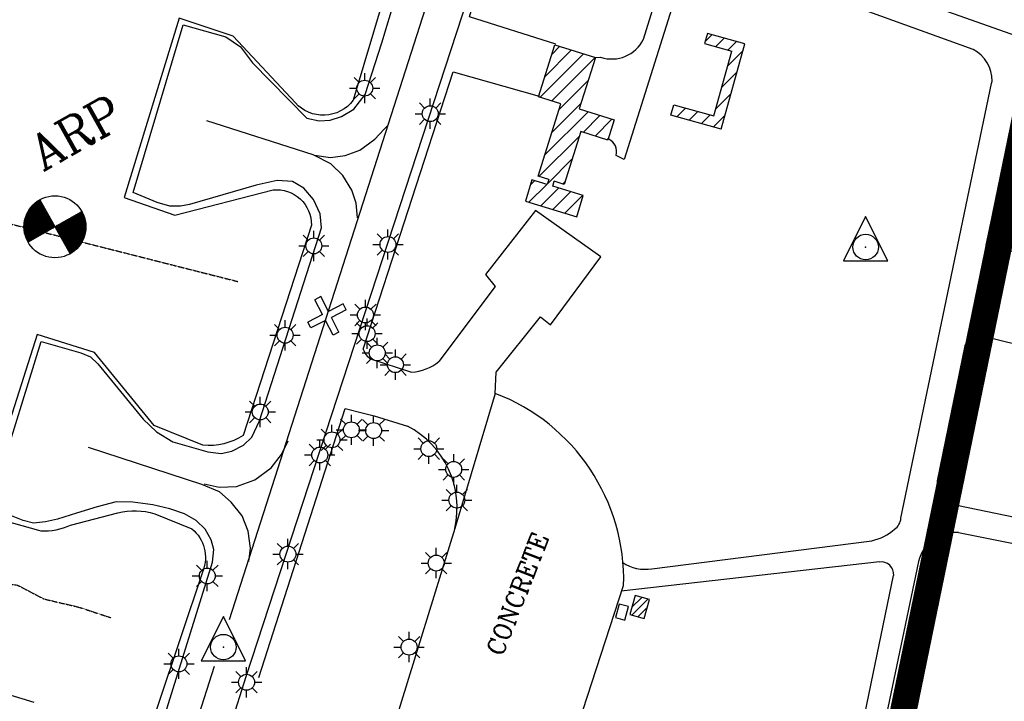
# Model space of a CAD drawing. Header units: feet. Extents: x 0 to 208040, y 0 to 211214.
# Tile 44 of 71: x 196762 to 197876, y 198860 to 199630. Entities that reach past the tile are written whole.
import ezdxf
from ezdxf.enums import TextEntityAlignment as Align

# ---------------------------------------------------------------- set-up
doc = ezdxf.new("R2010")
doc.units = ezdxf.units.FT
doc.header["$LTSCALE"] = 0.5
doc.header["$MEASUREMENT"] = 0
doc.header["$XCLIPFRAME"] = 0
doc.linetypes.add('PHANTOM2', pattern=[1.25, 0.625, -0.125, 0.125, -0.125, 0.125, -0.125])
doc.layers.get('0').update_dxf_attribs({"linetype": 'CONTINUOUS'})
for name, color, linetype in [('AIR-MARKING', 5, 'CONTINUOUS'), ('AIR-MARKINGADD', 5, 'CONTINUOUS'), ('ARP', 5, 'CONTINUOUS'), ('CONC', 5, 'CONTINUOUS'), ('Future Property Line', 251, 'PHANTOM2'), ('HV-CONTROL', 11, 'CONTINUOUS'), ('image', 7, 'CONTINUOUS'), ('MA-BLDG', 11, 'CONTINUOUS'), ('MA-BLDGHATCH', 11, 'CONTINUOUS'), ('NEWCLOSEDSYM', 1, 'CONTINUOUS'), ('R-PAVED', 11, 'CONTINUOUS'), ('RUNWAYLIGHTS', 11, 'CONTINUOUS'), ('STREAM', 11, 'PHANTOM2'), ('TAXIWYPAVED', 5, 'CONTINUOUS')]:
    doc.layers.add(name, color=color, linetype=linetype)
doc.styles.add('COMPLEX', font='complex.shx')
doc.styles.add('CVFONT05', font='ROMANC')
picture_1 = doc.add_image_def('image1.jpg', size_in_pixel=(2000, 2400))

# ---------------------------------------------------------------- blocks, each defined once
blk = doc.blocks.new('HV-CONTROL', base_point=(0, 18.8))
blk.add_lwpolyline([(-25.1, 3.2), (24.9, 3.2), (-0.1, 53.2)], close=True)
blk.add_circle((-0.1, 18.8), 14.4)
blk.add_point((-0.1, 18.8))
blk = doc.blocks.new('SCPSUNIT')
at = {"layer": 'MA-BLDG'}
for p, q in [((-30.2, 43.7), (28.5, 49.4)), ((28.5, 49.4), (29.6, 37.4)), ((-30.2, 43.7), (-20.5, -55.9)), ((29.6, 37.4), (-17.1, 32.9)), ((-17.1, 32.9), (-9.7, -42.8)), ((22.1, -39.7), (-9.7, -42.8)), ((23.3, -51.6), (22.1, -39.7)), ((-20.5, -55.9), (23.3, -51.6))]:
    blk.add_line(p, q, dxfattribs=at)

msp = doc.modelspace()

# ---------------------------------------------------------------- hatches: boundary and pattern name
at = {"layer": 'ARP'}
h = msp.add_hatch(dxfattribs=at)
h.set_pattern_fill('ANSI31', color=256, style=0)
h.set_pattern_definition([(45, (0, 0), (-0.08838834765, 0.08838834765), [])])
h.paths.add_polyline_path([(196802.2, 199396.3), (196785, 199426.8, 0.270699), (196767.2, 199396.3, 0.129045), (196771.7, 199379.1)])
h.paths.add_polyline_path([(196837.2, 199396.3, 0.129045), (196832.7, 199413.5), (196802.2, 199396.3), (196819.4, 199365.8, 0.270699)])
at = {"layer": 'MA-BLDGHATCH'}
h = msp.add_hatch(dxfattribs=at)
h.set_pattern_fill('ANSI31', color=256, scale=100, style=0)
h.paths.add_polyline_path([(197396.8, 199503.9), (197427.5, 199494.4), (197434.6, 199517.2), (197395.1, 199529.5), (197413.3, 199587.9), (197367.3, 199602.2), (197349, 199543.4), (197374.1, 199535.5), (197348.5, 199453.5), (197360.7, 199449.7), (197359, 199444), (197341.4, 199449.3), (197334.5, 199425.1), (197392.4, 199407.6), (197399.6, 199431.7), (197365.1, 199442.1), (197366.8, 199447.8), (197378.2, 199444.2)])
h.paths.add_polyline_path([(197582.4, 199603.2), (197540, 199615), (197536.8, 199603.5), (197567.6, 199594.9), (197547.2, 199521.7), (197502, 199534.3), (197498.7, 199522.7), (197555.6, 199506.9)])
h.paths.add_polyline_path([(197092.3, 199767.8), (197066.1, 199784.2), (197111.5, 199856.4), (197116.6, 199853.2), (197122.4, 199862.4), (197105.1, 199873.3), (197108.7, 199879), (197099.2, 199885), (197095.3, 199878.9), (197082.3, 199887.1), (196996.2, 199749.9), (197018.2, 199736), (197008.5, 199720.6), (197062, 199687), (197085.6, 199724.4), (197078.1, 199729.1), (197083.6, 199737.9), (197076.4, 199742.4)])
h = msp.add_hatch(dxfattribs=at)
h.set_pattern_fill('ANSI31', color=256, scale=50, style=0)
h.paths.add_polyline_path([(197474.5, 198974.9), (197458.4, 198979.4), (197452.4, 198957.8), (197468.5, 198953.3)])

# ---------------------------------------------------------------- linework, layer by layer
at = {"layer": 'AIR-MARKING'}
for p, q in [((197171.7, 199604.2, 4), (197312.2, 200072.7, 4)), ((196890.6, 199435.1, 4), (196947.1, 199624.8, 4)), ((196947.1, 199624.8, 4), (196995.5, 199611, 4)), ((196995.5, 199611, 4), (197012.1, 199599.8, 4)), ((197012.1, 199599.8, 4), (197025.7, 199581.7, 4)), ((197153.2, 199545.9, 4), (197171.7, 199604.2, 4)), ((197025.7, 199581.7, 4), (197086.9, 199519.2, 4)), ((197140.3, 199529.2, 4), (197153.2, 199545.9, 4)), ((197086.9, 199519.2, 4), (197101.1, 199516.1, 4)), ((197113.6, 199516.9, 4), (197126.2, 199521, 4)), ((197126.2, 199521, 4), (197140.3, 199529.2, 4)), ((197101.1, 199516.1, 4), (197113.6, 199516.9, 4)), ((197029.8, 199443.3, 4), (196954.2, 199421.5, 4)), ((197053.5, 199448.8, 4), (197029.8, 199443.3, 4)), ((197070.7, 199447.4, 4), (197053.5, 199448.8, 4)), ((197083.8, 199439.8, 4), (197070.7, 199447.4, 4)), ((196917.9, 199423.7, 4), (196890.6, 199435.1, 4)), ((197094.5, 199427.3, 4), (197083.8, 199439.8, 4)), ((196932, 199419.6, 4), (196917.9, 199423.7, 4)), ((196944.1, 199419.6, 4), (196932, 199419.6, 4)), ((196954.2, 199421.5, 4), (196944.1, 199419.6, 4)), ((197102.2, 199410.8, 4), (197094.5, 199427.3, 4)), ((197103.5, 199395.2, 4), (197102.2, 199410.8, 4)), ((197033.6, 199177, 4), (197103.5, 199395.2, 4)), ((196728.4, 199078.8, 4), (196786.6, 199266.5, 4)), ((196786.6, 199266.5, 4), (196831.6, 199253.9, 4)), ((196831.6, 199253.9, 4), (196842.3, 199249.3, 4)), ((196842.3, 199249.3, 4), (196850.7, 199241.2, 4)), ((196850.7, 199241.2, 4), (196902.1, 199178.7, 4)), ((196902.1, 199178.7, 4), (196917, 199164.6, 4)), ((197024.8, 199158.3, 4), (197033.6, 199177, 4)), ((196917, 199164.6, 4), (196935.7, 199153.1, 4)), ((196935.7, 199153.1, 4), (196975.1, 199142, 4)), ((197015.3, 199149.5, 4), (197024.8, 199158.3, 4)), ((196975.1, 199142, 4), (196990, 199140, 4)), ((196990, 199140, 4), (197002.1, 199142.7, 4)), ((197002.1, 199142.7, 4), (197015.3, 199149.5, 4)), ((196871.3, 199085.5, 4), (196850, 199079.7, 4)), ((196890.2, 199085, 4), (196871.3, 199085.5, 4)), ((196913, 199082.1, 4), (196890.2, 199085, 4)), ((196850, 199079.7, 4), (196826.6, 199072.5, 4)), ((196932.2, 199077.4, 4), (196913, 199082.1, 4)), ((196948.9, 199071.9, 4), (196932.2, 199077.4, 4)), ((196766.1, 199064.3, 4), (196749.5, 199070.9, 4)), ((196778.1, 199061.3, 4), (196766.1, 199064.3, 4)), ((196791.4, 199062.8, 4), (196778.1, 199061.3, 4)), ((196805, 199065.9, 4), (196791.4, 199062.8, 4)), ((196826.6, 199072.5, 4), (196805, 199065.9, 4)), ((196962, 199064.3, 4), (196948.9, 199071.9, 4)), ((196972.2, 199054.4, 4), (196962, 199064.3, 4)), ((196979, 199042.3, 4), (196972.2, 199054.4, 4)), ((196981.9, 199031.5, 4), (196979, 199042.3, 4)), ((196980.5, 199017.1, 4), (196981.9, 199031.5, 4)), ((196922.5, 198830.8, 4), (196980.5, 199017.1, 4))]:
    msp.add_line(p, q, dxfattribs=at)
for points, elevation in [([(196999.7, 198952.2), (197227.8, 199663.6)], 10.3), ([(197144.4, 199406.5), (197144.4, 199406.5), (197142.9, 199423.1), (197137.8, 199437.7), (197127.8, 199454.3), (197114.2, 199467.4), (197094.2, 199477.6), (196973.9, 199516.2)], 12.7), ([(197095.6, 199477.2), (197114, 199474.8), (197130.4, 199476.8), (197147.1, 199482.8), (197164.1, 199495.2), (197174.5, 199506.6), (197177.8, 199510.2)], 11.9), ([(196970.9, 199105.6), (196988.1, 199102), (197007.4, 199102.8), (197028.1, 199110.3), (197046.9, 199123.6), (197058.3, 199138.7), (197065.9, 199154.4)], 11.9), ([(197021.6, 199017.9), (197023.3, 199033.1), (197020.6, 199052.1), (197014, 199069.3), (197001.3, 199085.1), (196988.3, 199096.5), (196968.4, 199105.1), (196840.1, 199146.8)], 11.9), ([(196923.2, 198712.1), (196971, 198862.9), (196982.8, 198899.5)], 10.3)]:
    msp.add_lwpolyline(points, dxfattribs=dict(at, elevation=elevation))
at = {"layer": 'AIR-MARKINGADD'}
for p, q in [((197018.5, 198888, 10.3), (197272, 199663.1, 10.7)), ((196958.9, 198700.8, 10.3), (197018.5, 198888, 10.3))]:
    msp.add_line(p, q, dxfattribs=at)
at = {"layer": 'ARP'}
for p, q in [((196785, 199426.8), (196819.4, 199365.8)), ((196771.7, 199379.1), (196832.7, 199413.5))]:
    msp.add_line(p, q, dxfattribs=at)
msp.add_circle((196802.2, 199396.3), 35, dxfattribs=at)
at = {"layer": 'CONC'}
msp.add_line((197300.2, 199207.9, 23.4), (197254.3, 199055.2, 11.1), dxfattribs=at)
at = {"layer": 'Future Property Line', "const_width": 30}
msp.add_lwpolyline([(199958.5, 201566), (199518, 201274, 0.24035), (199171.2, 200671), (199115.8, 200308.9, -0.112692), (199040.7, 200084.2), (198995.6, 200017.4), (198715.9, 199615.5, 0.072505), (198626.4, 199442.7), (197919.3, 199616.6), (197686.8, 198484.7), (197490.9, 197891.7), (197503.5, 197445), (197569.9, 197441.6), (197558.4, 197214.5), (197369.7, 197224), (197409.9, 195804.9)], format="xyb", dxfattribs=at)
at = {"layer": 'MA-BLDG'}
for p, q in [((197349, 199543.4, 28.9), (197367.3, 199602.2, 28.9)), ((197367.3, 199602.2, 28.9), (197413.3, 199587.9, 28.9)), ((197413.3, 199587.9, 28.9), (197395.1, 199529.5, 28.9)), ((197374.1, 199535.5, 28.9), (197349, 199543.4, 28.9)), ((197348.5, 199453.5, 28.9), (197374.1, 199535.5, 28.9)), ((197395.1, 199529.5, 28.9), (197434.6, 199517.2, 28.9)), ((197434.6, 199517.2, 28.9), (197427.5, 199494.4, 28.9)), ((197396.8, 199503.9, 28.9), (197378.2, 199444.2, 28.9)), ((197427.5, 199494.4, 28.9), (197396.8, 199503.9, 28.9)), ((197360.7, 199449.7, 28.9), (197348.5, 199453.5, 28.9)), ((197341.4, 199449.3), (197334.5, 199425.1)), ((197359, 199444), (197341.4, 199449.3)), ((197360.7, 199449.7), (197359, 199444)), ((197365.1, 199442.1), (197366.8, 199447.8)), ((197399.6, 199431.7), (197365.1, 199442.1)), ((197378.2, 199444.2, 28.9), (197366.8, 199447.8, 28.9)), ((197392.4, 199407.6), (197399.6, 199431.7)), ((197334.5, 199425.1), (197392.4, 199407.6))]:
    msp.add_line(p, q, dxfattribs=at)
for points, elevation in [([(197458.4, 198979.4), (197452.4, 198957.8), (197468.5, 198953.3), (197474.5, 198974.9)], 21.5), ([(197440.3, 198969.7), (197436.2, 198954.5), (197446.6, 198951.7), (197450.7, 198966.8)], 19.8)]:
    msp.add_lwpolyline(points, close=True, dxfattribs=dict(at, elevation=elevation))
at = {"layer": 'NEWCLOSEDSYM'}
for p, q in [((197102.8, 199317.3), (197096.1, 199313.8)), ((197104.7, 199297.2), (197096.1, 199313.8)), ((197111.4, 199300.6), (197102.8, 199317.3)), ((197128.1, 199309.2), (197111.4, 199300.6)), ((197131.5, 199302.5), (197128.1, 199309.2)), ((197104.7, 199297.2), (197088, 199288.6)), ((197131.5, 199302.5), (197114.8, 199293.9)), ((197091.5, 199281.9), (197088, 199288.6)), ((197108.1, 199290.5), (197091.5, 199281.9)), ((197116.7, 199273.8), (197108.1, 199290.5)), ((197123.4, 199277.3), (197114.8, 199293.9)), ((197123.4, 199277.3), (197116.7, 199273.8))]:
    msp.add_line(p, q, dxfattribs=at)
at = {"layer": 'R-PAVED'}
for p, q in [((197512.5, 199747.3), (197916.7, 199602.4)), ((197734.5, 199017.3, 11.9), (197442.4, 198984.3, 11.9)), ((197673.7, 198629.5, 11.9), (197750.3, 199002, 11.9)), ((197750.3, 199002, 11.9), (197750.6, 199002.2, 11.9))]:
    msp.add_line(p, q, dxfattribs=at)
for points, elevation in [([(197413.3, 199587.9), (197419.2, 199588.1, 0.378015), (197467.7, 199608.4), (197491.8, 199686.4), (197491.8, 199686.7, 0.270743), (197467.4, 199734.9), (197322.2, 199794.2)], 30.2), ([(197444.2, 199016.8, 0.193495), (197477.2, 199009.7), (197726, 199041.3, 0.117457), (197751.7, 199054.3, 0.211037), (197758.9, 199066.9), (197836.1, 199437.4), (197861.3, 199558.2), (197861.3, 199558.4), (197861.9, 199560.9, 0.287139), (197840.7, 199596.6), (197563.9, 199697.1, 0.373669), (197506.3, 199664.2), (197446, 199472.4), (197436.9, 199477, 0.361249), (197428.4, 199495.3)], 13.8), ([(197962.2, 199441.6), (197971.4, 199473.5, -0.1678), (197986.5, 199497.1), (197995.1, 199509.5, 0.409024), (197985.5, 199545.5), (197926.3, 199566.6, 0.396704), (197888.2, 199536.4), (197865.6, 199427.3), (197854.9, 199375.6), (197913.9, 199362.2)], 31.6), ([(197892.2, 199262.6), (197846.2, 199273.8, 0.290755), (197831.1, 199261.8), (197800, 199108.9, 0.340807), (197821.9, 199081.4), (197900.6, 199065.5, 0.366458), (197915.4, 199077.5), (197918.2, 199087.7, -0.233039), (197904.1, 199124.5), (197912.6, 199167.8)], 32.9), ([(198460.7, 198399.1), (198555, 198855, 0.416445), (198520.9, 198907), (198195.5, 198974.9, 0.286935), (198181.3, 198959), (198157.1, 198963.2), (198157.2, 198964.2, 0.404946), (198150.9, 198983.7), (198080.2, 198997.6, 0.285953), (198066.7, 198982.4), (198048.4, 198986.4, 0.327477), (198035.2, 199008), (197823.8, 199050.4), (197823.8, 199050.7, 0.369799), (197778.8, 199017.9), (197681.5, 198553.9, -0.036725), (197615.2, 198326.2), (197504.2, 197990.2, 0.544903), (197521.6, 197957.4), (198305.1, 197753.2, 0.512441), (198330.9, 197768.9), (198341.3, 197823.8), (198361.9, 197921.8)], 35.9)]:
    msp.add_lwpolyline(points, format="xyb", dxfattribs=dict(at, elevation=elevation))
msp.add_arc((197736.4, 199003.1, 11.9), 14.3, 356.3443, 97.6443, dxfattribs=at)
at = {"layer": 'RUNWAYLIGHTS'}
for p, q in [((197146.2, 199559.4, 11.7), (197140.5, 199565.1, 11.7)), ((197152.5, 199562, 11.7), (197152.5, 199570.1, 11.7)), ((197158.9, 199559.4, 11.7), (197164.6, 199565.1, 11.7)), ((197135.4, 199553, 11.7), (197143.5, 199553, 11.7)), ((197161.5, 199553, 11.7), (197169.6, 199553, 11.7)), ((197146.2, 199546.7, 11.7), (197140.5, 199540.9, 11.7)), ((197152.5, 199535.9, 11.7), (197152.5, 199544, 11.7)), ((197158.9, 199546.7, 11.7), (197164.6, 199540.9, 11.7)), ((197226.6, 199533.2, 11.6), (197226.6, 199541.3, 11.6)), ((197220.2, 199530.6, 11.6), (197214.5, 199536.3, 11.6)), ((197233, 199530.6, 11.6), (197238.7, 199536.3, 11.6)), ((197209.5, 199524.2, 11.6), (197217.6, 199524.2, 11.6)), ((197235.6, 199524.2, 11.6), (197243.7, 199524.2, 11.6)), ((197220.2, 199517.9, 11.6), (197214.5, 199512.1, 11.6)), ((197226.6, 199507.1, 11.6), (197226.6, 199515.2, 11.6)), ((197233, 199517.9, 11.6), (197238.7, 199512.1, 11.6)), ((197088.6, 199381.1, 11.6), (197082.9, 199386.8, 11.6)), ((197095, 199383.7, 11.6), (197095, 199391.8, 11.6)), ((197101.3, 199381.1, 11.6), (197107.1, 199386.8, 11.6)), ((197172.4, 199382.7, 11.4), (197166.7, 199388.4, 11.4)), ((197178.8, 199385.3, 11.4), (197178.8, 199393.4, 11.4)), ((197185.1, 199382.7, 11.4), (197190.8, 199388.4, 11.4)), ((197077.9, 199374.7, 11.6), (197086, 199374.7, 11.6)), ((197104, 199374.7, 11.6), (197112.1, 199374.7, 11.6)), ((197161.7, 199376.3, 11.4), (197169.8, 199376.3, 11.4)), ((197187.8, 199376.3, 11.4), (197195.9, 199376.3, 11.4)), ((197088.6, 199368.3, 11.6), (197082.9, 199362.6, 11.6)), ((197095, 199357.6, 11.6), (197095, 199365.7, 11.6)), ((197101.3, 199368.3, 11.6), (197107.1, 199362.6, 11.6)), ((197172.4, 199369.9, 11.4), (197166.7, 199364.2, 11.4)), ((197178.8, 199359.2, 11.4), (197178.8, 199367.3, 11.4)), ((197185.1, 199369.9, 11.4), (197190.8, 199364.2, 11.4)), ((197146.9, 199303, 11.3), (197141.2, 199308.7, 11.3)), ((197153.3, 199305.6, 11.3), (197153.3, 199313.7, 11.3)), ((197159.6, 199303, 11.3), (197165.4, 199308.7, 11.3)), ((197136.2, 199296.6, 11.3), (197144.3, 199296.6, 11.3)), ((197162.3, 199296.6, 11.3), (197170.4, 199296.6, 11.3)), ((197056.1, 199280, 11.1), (197050.4, 199285.7, 11.1)), ((197062.5, 199282.7, 11.1), (197062.5, 199290.8, 11.1)), ((197068.8, 199280, 11.1), (197074.5, 199285.7, 11.1)), ((197146.9, 199290.2, 11.3), (197141.2, 199284.5, 11.3)), ((197148.8, 199281.9, 11.1), (197143.1, 199287.6, 11.1)), ((197153.3, 199279.5, 11.3), (197153.3, 199287.6, 11.3)), ((197155.2, 199284.5, 11.1), (197155.2, 199292.6, 11.1)), ((197159.6, 199290.2, 11.3), (197165.4, 199284.5, 11.3)), ((197161.6, 199281.9, 11.1), (197167.3, 199287.6, 11.1)), ((197045.4, 199273.7, 11.1), (197053.5, 199273.7, 11.1)), ((197071.5, 199273.7, 11.1), (197079.6, 199273.7, 11.1)), ((197138.1, 199275.5, 11.1), (197146.2, 199275.5, 11.1)), ((197164.2, 199275.5, 11.1), (197172.3, 199275.5, 11.1)), ((197056.1, 199267.3, 11.1), (197050.4, 199261.6, 11.1)), ((197062.5, 199256.6, 11.1), (197062.5, 199264.7, 11.1)), ((197068.8, 199267.3, 11.1), (197074.5, 199261.6, 11.1)), ((197148.8, 199269.2, 11.1), (197143.1, 199263.4, 11.1)), ((197160.3, 199260.1, 11.2), (197154.6, 199265.8, 11.2)), ((197155.2, 199258.4, 11.1), (197155.2, 199266.5, 11.1)), ((197161.6, 199269.2, 11.1), (197167.3, 199263.4, 11.1)), ((197166.7, 199262.7, 11.2), (197166.7, 199270.8, 11.2)), ((197173, 199260.1, 11.2), (197178.7, 199265.8, 11.2)), ((197149.6, 199253.7, 11.2), (197157.7, 199253.7, 11.2)), ((197180.9, 199246.7, 11.3), (197175.1, 199252.5, 11.3)), ((197175.7, 199253.7, 11.2), (197183.8, 199253.7, 11.2)), ((197187.2, 199249.4, 11.3), (197187.2, 199257.5, 11.3)), ((197193.6, 199246.7, 11.3), (197199.3, 199252.5, 11.3)), ((197160.3, 199247.4, 11.2), (197154.6, 199241.7, 11.2)), ((197166.7, 199236.6, 11.2), (197166.7, 199244.7, 11.2)), ((197170.1, 199240.4, 11.3), (197178.2, 199240.4, 11.3)), ((197173, 199247.4, 11.2), (197178.7, 199241.7, 11.2)), ((197196.2, 199240.4, 11.3), (197204.3, 199240.4, 11.3)), ((197180.9, 199234, 11.3), (197175.1, 199228.3, 11.3)), ((197187.2, 199223.3, 11.3), (197187.2, 199231.4, 11.3)), ((197193.6, 199234, 11.3), (197199.3, 199228.3, 11.3)), ((197028.1, 199193.3, 11.1), (197022.3, 199199, 11.1)), ((197034.4, 199195.9, 11.1), (197034.4, 199204, 11.1)), ((197040.8, 199193.3, 11.1), (197046.5, 199199, 11.1)), ((197017.3, 199186.9, 11.1), (197025.4, 199186.9, 11.1)), ((197043.4, 199186.9, 11.1), (197051.5, 199186.9, 11.1)), ((197028.1, 199180.5, 11.1), (197022.3, 199174.8, 11.1)), ((197034.4, 199169.8, 11.1), (197034.4, 199177.9, 11.1)), ((197040.8, 199180.5, 11.1), (197046.5, 199174.8, 11.1)), ((197131, 199173, 10.7), (197125.3, 199178.8, 10.7)), ((197137.4, 199175.7, 10.7), (197137.4, 199183.8, 10.7)), ((197143.8, 199173, 10.7), (197149.5, 199178.8, 10.7)), ((197156.2, 199172.3, 10.7), (197150.5, 199178, 10.7)), ((197162.6, 199174.9, 10.7), (197162.6, 199183, 10.7)), ((197168.9, 199172.3, 10.7), (197174.7, 199178, 10.7)), ((197109.1, 199161.7, 10.7), (197103.4, 199167.4, 10.7)), ((197115.5, 199164.4, 10.7), (197115.5, 199172.5, 10.7)), ((197120.3, 199166.7, 10.7), (197128.4, 199166.7, 10.7)), ((197121.8, 199161.7, 10.7), (197127.6, 199167.4, 10.7)), ((197145.5, 199165.9, 10.7), (197153.6, 199165.9, 10.7)), ((197146.4, 199166.7, 10.7), (197154.5, 199166.7, 10.7)), ((197171.6, 199165.9, 10.7), (197179.7, 199165.9, 10.7)), ((197225, 199154.4, 11.1), (197225, 199162.5, 11.1)), ((197098.4, 199155.4, 10.7), (197106.5, 199155.4, 10.7)), ((197101.7, 199147.3, 11), (197101.7, 199155.4, 11)), ((197124.5, 199155.4, 10.7), (197132.6, 199155.4, 10.7)), ((197131, 199160.3, 10.7), (197125.3, 199154.6, 10.7)), ((197137.4, 199149.6, 10.7), (197137.4, 199157.7, 10.7)), ((197143.8, 199160.3, 10.7), (197149.5, 199154.6, 10.7)), ((197156.2, 199159.5, 10.7), (197150.5, 199153.8, 10.7)), ((197162.6, 199148.8, 10.7), (197162.6, 199156.9, 10.7)), ((197168.9, 199159.5, 10.7), (197174.7, 199153.8, 10.7)), ((197218.7, 199151.8, 11.1), (197212.9, 199157.5, 11.1)), ((197231.4, 199151.8, 11.1), (197237.1, 199157.5, 11.1)), ((197095.4, 199144.7, 11), (197089.6, 199150.4, 11)), ((197109.1, 199149, 10.7), (197103.4, 199143.3, 10.7)), ((197108.1, 199144.7, 11), (197113.8, 199150.4, 11)), ((197115.5, 199138.3, 10.7), (197115.5, 199146.4, 10.7)), ((197121.8, 199149, 10.7), (197127.6, 199143.3, 10.7)), ((197207.9, 199145.4, 11.1), (197216, 199145.4, 11.1)), ((197234, 199145.4, 11.1), (197242.1, 199145.4, 11.1)), ((197084.6, 199138.3, 11), (197092.7, 199138.3, 11)), ((197095.4, 199131.9, 11), (197089.6, 199126.2, 11)), ((197101.7, 199121.2, 11), (197101.7, 199129.3, 11)), ((197108.1, 199131.9, 11), (197113.8, 199126.2, 11)), ((197110.7, 199138.3, 11), (197118.8, 199138.3, 11)), ((197218.7, 199139.1, 11.1), (197212.9, 199133.3, 11.1)), ((197225, 199128.3, 11.1), (197225, 199136.4, 11.1)), ((197231.4, 199139.1, 11.1), (197237.1, 199133.3, 11.1)), ((197246.8, 199128.4, 11), (197241.1, 199134.1, 11)), ((197253.1, 199131, 11), (197253.1, 199139.1, 11)), ((197259.5, 199128.4, 11), (197265.2, 199134.1, 11)), ((197236, 199122, 11), (197244.1, 199122, 11)), ((197262.1, 199122, 11), (197270.2, 199122, 11)), ((197246.8, 199115.7, 11), (197241.1, 199109.9, 11)), ((197253.1, 199104.9, 11), (197253.1, 199113, 11)), ((197259.5, 199115.7, 11), (197265.2, 199109.9, 11)), ((197250.4, 199093.7, 11), (197244.7, 199099.4, 11)), ((197256.7, 199096.3, 11), (197256.7, 199104.4, 11)), ((197263.1, 199093.7, 11), (197268.8, 199099.4, 11)), ((197239.6, 199087.3, 11), (197247.7, 199087.3, 11)), ((197265.7, 199087.3, 11), (197273.8, 199087.3, 11)), ((197250.4, 199080.9, 11), (197244.7, 199075.2, 11)), ((197256.7, 199070.2, 11), (197256.7, 199078.3, 11)), ((197263.1, 199080.9, 11), (197268.8, 199075.2, 11)), ((197065.7, 199035.2, 10.7), (197065.7, 199043.3, 10.7)), ((197059.4, 199032.6, 10.7), (197053.6, 199038.3, 10.7)), ((197072.1, 199032.6, 10.7), (197077.8, 199038.3, 10.7)), ((197233.4, 199025.1, 10.8), (197233.4, 199033.2, 10.8)), ((196974.5, 199010.5, 10.6), (196974.5, 199018.6, 10.6)), ((197048.6, 199026.2, 10.7), (197056.7, 199026.2, 10.7)), ((197059.4, 199019.9, 10.7), (197053.6, 199014.2, 10.7)), ((197065.7, 199009.1, 10.7), (197065.7, 199017.2, 10.7)), ((197072.1, 199019.9, 10.7), (197077.8, 199014.2, 10.7)), ((197074.7, 199026.2, 10.7), (197082.8, 199026.2, 10.7)), ((197227, 199022.4, 10.8), (197221.3, 199028.2, 10.8)), ((197239.8, 199022.4, 10.8), (197245.5, 199028.2, 10.8)), ((196968.1, 199007.9, 10.6), (196962.4, 199013.6, 10.6)), ((196980.8, 199007.9, 10.6), (196986.6, 199013.6, 10.6)), ((197216.3, 199016.1, 10.8), (197224.4, 199016.1, 10.8)), ((197227, 199009.7, 10.8), (197221.3, 199004, 10.8)), ((197233.4, 198999, 10.8), (197233.4, 199007.1, 10.8)), ((197239.8, 199009.7, 10.8), (197245.5, 199004, 10.8)), ((197242.4, 199016.1, 10.8), (197250.5, 199016.1, 10.8)), ((196957.4, 199001.5, 10.6), (196965.5, 199001.5, 10.6)), ((196968.1, 198995.1, 10.6), (196962.4, 198989.4, 10.6)), ((196980.8, 198995.1, 10.6), (196986.6, 198989.4, 10.6)), ((196983.5, 199001.5, 10.6), (196991.6, 199001.5, 10.6)), ((196974.5, 198984.4, 10.6), (196974.5, 198992.5, 10.6)), ((197196.3, 198927.4, 10.5), (197190.6, 198933.2, 10.5)), ((197202.7, 198930.1, 10.5), (197202.7, 198938.2, 10.5)), ((197209.1, 198927.4, 10.5), (197214.8, 198933.2, 10.5)), ((196942.4, 198911.1, 10.4), (196942.4, 198919.2, 10.4)), ((197185.6, 198921.1, 10.5), (197193.7, 198921.1, 10.5)), ((197211.7, 198921.1, 10.5), (197219.8, 198921.1, 10.5)), ((196936, 198908.5, 10.4), (196930.3, 198914.2, 10.4)), ((196948.8, 198908.5, 10.4), (196954.5, 198914.2, 10.4)), ((197196.3, 198914.7, 10.5), (197190.6, 198909, 10.5)), ((197202.7, 198904, 10.5), (197202.7, 198912.1, 10.5)), ((197209.1, 198914.7, 10.5), (197214.8, 198909, 10.5)), ((196925.3, 198902.1, 10.4), (196933.4, 198902.1, 10.4)), ((196936, 198895.8, 10.4), (196930.3, 198890.1, 10.4)), ((196948.8, 198895.8, 10.4), (196954.5, 198890.1, 10.4)), ((196951.4, 198902.1, 10.4), (196959.5, 198902.1, 10.4)), ((197018.9, 198890.3, 10.3), (197018.9, 198898.4, 10.3)), ((196942.4, 198885, 10.4), (196942.4, 198893.1, 10.4)), ((197012.5, 198887.7, 10.3), (197006.8, 198893.4, 10.3)), ((197025.2, 198887.7, 10.3), (197030.9, 198893.4, 10.3)), ((197001.8, 198881.3, 10.3), (197009.9, 198881.3, 10.3)), ((197012.5, 198875, 10.3), (197006.8, 198869.2, 10.3)), ((197025.2, 198875, 10.3), (197030.9, 198869.2, 10.3)), ((197027.9, 198881.3, 10.3), (197036, 198881.3, 10.3)), ((197018.9, 198864.2, 10.3), (197018.9, 198872.3, 10.3))]:
    msp.add_line(p, q, dxfattribs=at)
for centre in [(197152.5, 199553, 11.7), (197226.6, 199524.2, 11.6), (197178.8, 199376.3, 11.4), (197095, 199374.7, 11.6), (197153.3, 199296.6, 11.3), (197155.2, 199275.5, 11.1), (197062.5, 199273.7, 11.1), (197166.7, 199253.7, 11.2), (197187.2, 199240.4, 11.3), (197034.4, 199186.9, 11.1), (197137.4, 199166.7, 10.7), (197162.6, 199165.9, 10.7), (197115.5, 199155.4, 10.7), (197225, 199145.4, 11.1), (197101.7, 199138.3, 11), (197253.1, 199122, 11), (197256.7, 199087.3, 11), (197065.7, 199026.2, 10.7), (197233.4, 199016.1, 10.8), (196974.5, 199001.5, 10.6), (197202.7, 198921.1, 10.5), (196942.4, 198902.1, 10.4), (197018.9, 198881.3, 10.3)]:
    msp.add_circle(centre, 9, dxfattribs=at)
at = {"layer": 'STREAM'}
for points, elevation in [([(196637.3, 199430.5), (196659.5, 199423), (197009.1, 199334.4)], 3.7), ([(196661.1, 199032.7), (196670.1, 199022.6), (196677.8, 199018.2), (196739.9, 198994), (196759.9, 198991.1), (196789.5, 198975.6), (196830.1, 198966), (196865.4, 198954.3)], 6.2)]:
    msp.add_lwpolyline(points, dxfattribs=dict(at, elevation=elevation))
at = {"layer": 'TAXIWYPAVED'}
for p, q in [((197150.9, 199258.1, 23.4), (197252.6, 199571.6, 23.4)), ((197252.6, 199571.6, 23.4), (197349.8, 199543.9, 23.4)), ((197345.7, 199414.9, 23.4), (197289.2, 199342.2, 23.4)), ((197419.4, 199362.5, 23.4), (197345.7, 199414.9, 23.4)), ((197362.4, 199285.4, 23.4), (197419.4, 199362.5, 23.4)), ((197289.2, 199342.2, 23.4), (197300, 199328.6, 23.4)), ((197300, 199328.6, 23.4), (197236.4, 199243.9, 23.4)), ((197301.3, 199232, 23.4), (197351.1, 199294.4, 23.4)), ((197351.1, 199294.4, 23.4), (197362.4, 199285.4, 23.4)), ((197205.6, 199231.7, 23.4), (197159.5, 199246.7, 23.4)), ((197300.2, 199207.9, 23.4), (197301.3, 199232, 23.4)), ((197163.1, 199182.5, 11.1), (197200.8, 199171, 11.1)), ((197254.3, 199055.2, 11.1), (197171.4, 198786, 11.1)), ((197343.9, 198679.8, 23.4), (197445.3, 198990.6, 23.4))]:
    msp.add_line(p, q, dxfattribs=at)
for points, elevation in [([(197368.7, 199602.6), (197271.1, 199633.8), (197406.3, 200087.4, -0.000693), (197406.3, 200087.5, -0.000693)], 29.1), ([(197297.4, 200067.8), (197139.3, 199539.3, -0.476372), (197074.1, 199536.6), (197003.6, 199611.8), (196942.7, 199632), (196880.6, 199429.6), (196937.7, 199409.3), (197049, 199438, -0.44851), (197092.2, 199398.2), (197015.1, 199160.2, -0.162439), (196969.6, 199149.2), (196914.5, 199171.8), (196847, 199254), (196782, 199274.4), (196717.1, 199071.6), (196783.8, 199053.2), (196786.2, 199052.7, 0.127494), (196819.9, 199059), (196873.4, 199072.9, -0.134731), (196915.1, 199071.9), (196957.1, 199054.7, -0.326576), (196969.5, 199007.1), (196893.7, 198780.8, -0.307213)], 7.3)]:
    msp.add_lwpolyline(points, format="xyb", dxfattribs=dict(at, elevation=elevation))
for points, elevation in [([(197032.6, 198886.8), (197130.5, 199190.9), (197151.1, 199185.5), (197163.1, 199182.5)], 11.1), ([(196778.7, 198858.4), (196706.7, 198880.1)], 7.3)]:
    msp.add_lwpolyline(points, dxfattribs=dict(at, elevation=elevation))
for centre, radius, start, end in [((197171.4, 199264.5, 23.4), 21.5, 197.4505, 236.3306), ((197200.2, 199290.6, 23.4), 59.1, 275.2281, 307.7387), ((197219.2, 198996.7, 23.4), 226.2, 358.4423, 69.0273), ((197152.7, 199078.5, 11.1), 104.3, 347.0649, 62.4973)]:
    msp.add_arc(centre, radius, start, end, dxfattribs=at)

# ---------------------------------------------------------------- block references
at = {"layer": 'HV-CONTROL'}
for p in [(197719, 199373.4), (196992.8, 198921.1)]:
    msp.add_blockref('HV-CONTROL', p, dxfattribs=at)
at = {"layer": 'MA-BLDG', "rotation": 158.8903792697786}
msp.add_blockref('SCPSUNIT', (197543.1, 199558.5), dxfattribs=at)

# ---------------------------------------------------------------- texts
at = {"layer": 'ARP', "color": 1, "style": 'COMPLEX'}
msp.add_text('ARP', height=40, rotation=29.4125, dxfattribs=at).set_placement((196788.2, 199458.9))
at = {"layer": 'CONC', "style": 'CVFONT05'}
msp.add_text('CONCRETE', height=20, rotation=68.6923, dxfattribs=at).set_placement((197325.1, 198981), align=Align.MIDDLE)

# ---------------------------------------------------------------- pictures from other files: only their frames are drawn
at = {"layer": 'image'}
image = msp.add_image(picture_1, insert=(189577.4, 187001.2), size_in_units=(14997.8, 17997.4), rotation=0.6, dxfattribs=at)
image.set_boundary_path([(132.996, 330.714), (430.192, 24.765), (1020.87, 15.748), (1441.694, 2.418), (1679.783, 17.58), (1693.604, 9.457), (1619.806, 230.729), (1548.014, 470.558), (1535.763, 774.424), (1569.421, 992.353), (1639.473, 1205.262), (1591.986, 1384.6), (1519.706, 1505.468), (1523.142, 1667.603), (1504.677, 1730.756), (1672.9, 1884.48), (1821.97, 1931.65), (1498.085, 2118.297), (960.466, 2148.074), (673.895, 2165.344), (458.475, 2163.088), (240.59, 2160.806), (87.062, 2055.378), (143.158, 1779.843), (140.638, 1536.635), (138.25, 1280.692), (130.08, 1093.17), (219.456, 785.044), (141.38, 497.97), (132.996, 330.714)])
image.dxf.flags = 15

doc.saveas('drawing.dxf')
